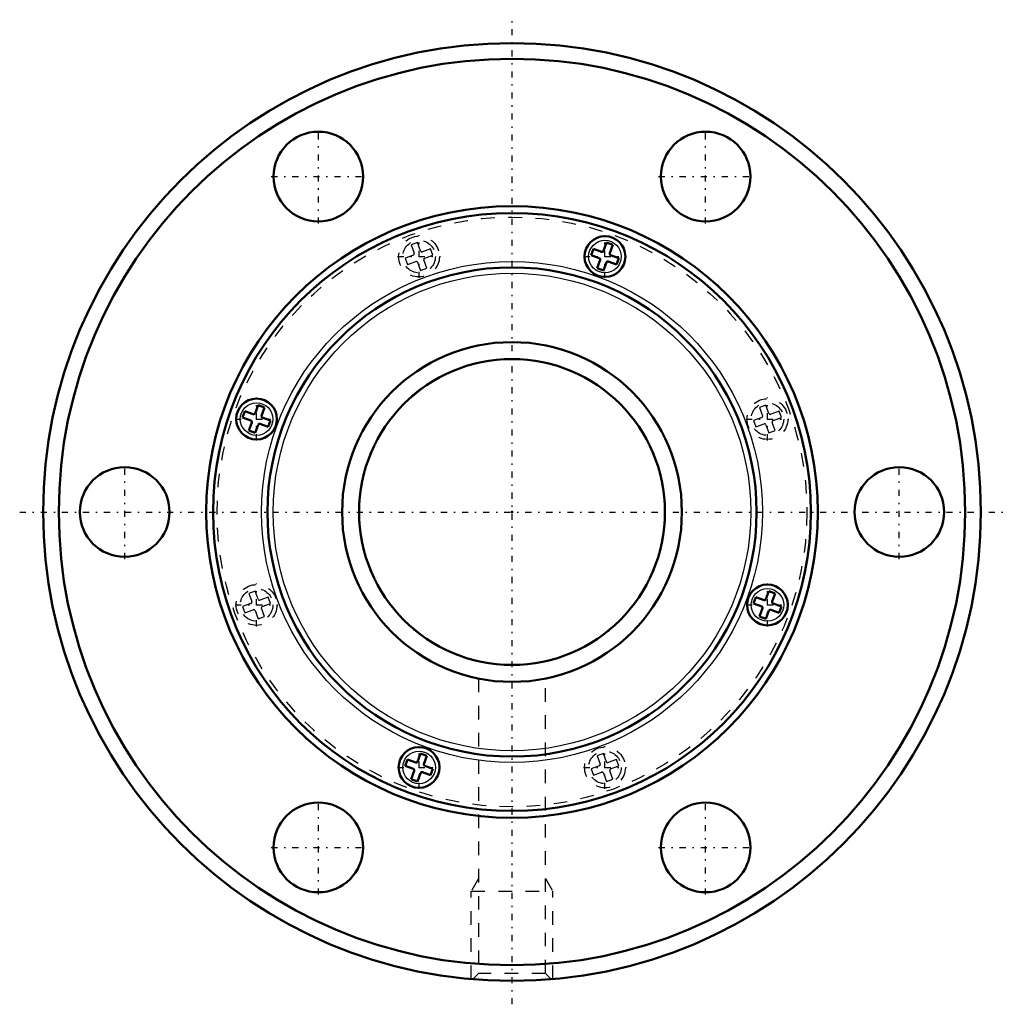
# Model space of a CAD drawing. Header units: millimetres. Extents: x -36.2 to 36.2, y -36.2 to 36.2.
import ezdxf

# ---------------------------------------------------------------- set-up
doc = ezdxf.new("R2010")
doc.units = ezdxf.units.MM
doc.linetypes.add('Center', pattern=[1.5, 0.45, -0.5, 0.05, -0.5])
doc.linetypes.add('Dashed', pattern=[2, 1, -1])
for name, color, linetype, lineweight in [('2d ConnectionPoints', 7, 'Continuous', 50), ('AM_0', 7, 'Continuous', 50), ('AM_4', 3, 'Continuous', 25), ('AM_5', 3, 'Continuous', 25), ('AM_7', 7, 'Center', 25), ('AM_9', 6, 'Dashed', 25)]:
    doc.layers.add(name, color=color, linetype=linetype, lineweight=lineweight)

# ---------------------------------------------------------------- blocks, each defined once
blk = doc.blocks.new('1_CNF2550_6ZZ_Nut_0_in_CNF2550_6ZZ_139LC7T_000_rev_2')
at = {"layer": 'AM_0'}
for p, q in [((6.947, 19.819), (6.725, 19.208)), ((6.947, 19.819), (7.417, 19.648)), ((7.195, 19.037), (7.417, 19.648)), ((5.986, 19.371), (5.815, 18.901)), ((5.815, 18.901), (6.426, 18.679)), ((6.597, 19.148), (5.986, 19.371)), ((7.866, 18.687), (7.255, 18.909)), ((6.486, 18.55), (6.263, 17.94)), ((6.733, 17.769), (6.956, 18.379)), ((7.084, 18.439), (7.695, 18.217)), ((7.695, 18.217), (7.866, 18.687)), ((6.263, 17.94), (6.733, 17.769)), ((-19.648, 7.417), (-19.819, 6.947)), ((-19.037, 7.195), (-19.648, 7.417)), ((-18.687, 7.866), (-18.909, 7.255)), ((-18.687, 7.866), (-18.217, 7.695)), ((-18.439, 7.084), (-18.217, 7.695)), ((-19.819, 6.947), (-19.208, 6.725)), ((-19.148, 6.597), (-19.371, 5.986)), ((-17.769, 6.733), (-18.379, 6.956)), ((-17.94, 6.263), (-17.769, 6.733)), ((-19.371, 5.986), (-18.901, 5.815)), ((-18.901, 5.815), (-18.679, 6.426)), ((-18.55, 6.486), (-17.94, 6.263)), ((17.94, -6.263), (17.769, -6.733)), ((18.55, -6.486), (17.94, -6.263)), ((18.901, -5.815), (18.679, -6.426)), ((18.901, -5.815), (19.371, -5.986)), ((19.148, -6.597), (19.371, -5.986)), ((17.769, -6.733), (18.379, -6.956)), ((18.439, -7.084), (18.217, -7.695)), ((19.037, -7.195), (19.648, -7.417)), ((19.819, -6.947), (19.208, -6.725)), ((19.648, -7.417), (19.819, -6.947)), ((18.217, -7.695), (18.687, -7.866)), ((18.687, -7.866), (18.909, -7.255)), ((-6.733, -17.769), (-6.956, -18.379)), ((-6.733, -17.769), (-6.263, -17.94)), ((-6.486, -18.55), (-6.263, -17.94)), ((-7.695, -18.217), (-7.866, -18.687)), ((-7.866, -18.687), (-7.255, -18.909)), ((-7.084, -18.439), (-7.695, -18.217)), ((-5.815, -18.901), (-6.426, -18.679)), ((-7.195, -19.037), (-7.417, -19.648)), ((-6.947, -19.819), (-6.725, -19.208)), ((-6.597, -19.148), (-5.986, -19.371)), ((-5.986, -19.371), (-5.815, -18.901)), ((-7.417, -19.648), (-6.947, -19.819))]:
    blk.add_line(p, q, dxfattribs=at)
for centre, radius in [((0, 0), 34.5), ((0, 0), 33.35), ((-14.25, 24.682), 3.3), ((14.25, 24.682), 3.3), ((0, 0), 22.5), ((0, 0), 22), ((6.84, 18.794), 1.5), ((0, 0), 18), ((-18.794, 6.84), 1.5), ((-28.5, 0), 3.3), ((28.5, 0), 3.3), ((18.794, -6.84), 1.5), ((-6.84, -18.794), 1.5), ((-14.25, -24.682), 3.3), ((14.25, -24.682), 3.3)]:
    blk.add_circle(centre, radius, dxfattribs=at)
for centre, start, end in [((6.631, 19.242), 250, 340), ((7.289, 19.003), 160, 250), ((6.392, 18.585), 340, 70), ((7.05, 18.345), 70, 160), ((-19.003, 7.289), 250, 340), ((-19.242, 6.631), 340, 70), ((-18.345, 7.05), 160, 250), ((-18.585, 6.392), 70, 160), ((18.585, -6.392), 250, 340), ((18.345, -7.05), 340, 70), ((19.003, -7.289), 70, 160), ((19.242, -6.631), 160, 250), ((-7.05, -18.345), 250, 340), ((-6.392, -18.585), 160, 250), ((-7.289, -19.003), 340, 70), ((-6.631, -19.242), 70, 160)]:
    blk.add_arc(centre, 0.1, start, end, dxfattribs=at)
at = {"layer": 'AM_4'}
for centre, radius in [((6.84, 18.794), 1.2), ((0, 0), 18.43), ((0, 0), 17.57), ((-18.794, 6.84), 1.2), ((18.794, -6.84), 1.2), ((-6.84, -18.794), 1.2)]:
    blk.add_circle(centre, radius, dxfattribs=at)
at = {"layer": 'AM_5', "linetype": 'Dashed'}
for p, q in [((-2.458, -26.962), (-3, -27.9)), ((2.459, -26.962), (3, -27.9)), ((-3, -34.369), (-3, -27.9)), ((-3, -27.9), (3, -27.9)), ((3, -34.369), (3, -27.9))]:
    blk.add_line(p, q, dxfattribs=at)
at = {"layer": 'AM_7'}
for p, q in [((0, -36.225), (0, 36.225)), ((-14.25, 21.217), (-14.25, 28.147)), ((14.25, 21.217), (14.25, 28.147)), ((-17.715, 24.682), (-10.785, 24.682)), ((10.785, 24.682), (17.715, 24.682)), ((-6.84, 17.219), (-6.84, 20.369)), ((6.84, 17.219), (6.84, 20.369)), ((-8.415, 18.794), (-5.265, 18.794)), ((5.265, 18.794), (8.415, 18.794)), ((-18.794, 5.265), (-18.794, 8.415)), ((18.794, 5.265), (18.794, 8.415)), ((-20.369, 6.84), (-17.219, 6.84)), ((17.219, 6.84), (20.369, 6.84)), ((-28.5, -3.465), (-28.5, 3.465)), ((28.5, -3.465), (28.5, 3.465)), ((-36.225, 0), (36.225, 0)), ((-18.794, -8.415), (-18.794, -5.265)), ((18.794, -8.415), (18.794, -5.265)), ((-20.369, -6.84), (-17.219, -6.84)), ((17.219, -6.84), (20.369, -6.84)), ((-6.84, -20.369), (-6.84, -17.219)), ((6.84, -20.369), (6.84, -17.219)), ((-8.415, -18.794), (-5.265, -18.794)), ((5.265, -18.794), (8.415, -18.794)), ((-14.25, -28.147), (-14.25, -21.217)), ((14.25, -28.147), (14.25, -21.217)), ((-17.715, -24.682), (-10.785, -24.682)), ((10.785, -24.682), (17.715, -24.682))]:
    blk.add_line(p, q, dxfattribs=at)
at = {"layer": 'AM_9'}
for p, q in [((-6.947, 19.819), (-7.417, 19.648)), ((-7.417, 19.648), (-7.195, 19.037)), ((-6.725, 19.208), (-6.947, 19.819)), ((-7.255, 18.909), (-7.866, 18.687)), ((-5.986, 19.371), (-6.597, 19.148)), ((-6.426, 18.679), (-5.815, 18.901)), ((-5.815, 18.901), (-5.986, 19.371)), ((-7.866, 18.687), (-7.695, 18.217)), ((-7.695, 18.217), (-7.084, 18.439)), ((-6.956, 18.379), (-6.733, 17.769)), ((-6.263, 17.94), (-6.486, 18.55)), ((-6.733, 17.769), (-6.263, 17.94)), ((18.687, 7.866), (18.217, 7.695)), ((18.217, 7.695), (18.439, 7.084)), ((18.909, 7.255), (18.687, 7.866)), ((19.648, 7.417), (19.037, 7.195)), ((19.819, 6.947), (19.648, 7.417)), ((18.379, 6.956), (17.769, 6.733)), ((17.769, 6.733), (17.94, 6.263)), ((19.371, 5.986), (19.148, 6.597)), ((19.208, 6.725), (19.819, 6.947)), ((17.94, 6.263), (18.55, 6.486)), ((18.679, 6.426), (18.901, 5.815)), ((18.901, 5.815), (19.371, 5.986)), ((-18.901, -5.815), (-19.371, -5.986)), ((-19.371, -5.986), (-19.148, -6.597)), ((-18.679, -6.426), (-18.901, -5.815)), ((-17.94, -6.263), (-18.55, -6.486)), ((-17.769, -6.733), (-17.94, -6.263)), ((-19.208, -6.725), (-19.819, -6.947)), ((-19.819, -6.947), (-19.648, -7.417)), ((-19.648, -7.417), (-19.037, -7.195)), ((-18.217, -7.695), (-18.439, -7.084)), ((-18.379, -6.956), (-17.769, -6.733)), ((-18.909, -7.255), (-18.687, -7.866)), ((-18.687, -7.866), (-18.217, -7.695)), ((-2.458, -12.257), (-2.458, -33.958)), ((2.459, -33.958), (2.459, -12.256)), ((6.733, -17.769), (6.263, -17.94)), ((6.263, -17.94), (6.486, -18.55)), ((6.956, -18.379), (6.733, -17.769)), ((6.426, -18.679), (5.815, -18.901)), ((7.695, -18.217), (7.084, -18.439)), ((7.255, -18.909), (7.866, -18.687)), ((7.866, -18.687), (7.695, -18.217)), ((5.815, -18.901), (5.986, -19.371)), ((5.986, -19.371), (6.597, -19.148)), ((6.725, -19.208), (6.947, -19.819)), ((7.417, -19.648), (7.195, -19.037)), ((6.947, -19.819), (7.417, -19.648)), ((-2.458, -33.958), (-2.875, -34.375)), ((2.459, -33.958), (-2.458, -33.958)), ((2.876, -34.376), (2.459, -33.958))]:
    blk.add_line(p, q, dxfattribs=at)
for centre, radius in [((0, 0), 21.7), ((-6.84, 18.794), 1.5), ((-6.84, 18.794), 1.2), ((18.794, 6.84), 1.5), ((18.794, 6.84), 1.2), ((-18.794, -6.84), 1.5), ((-18.794, -6.84), 1.2), ((6.84, -18.794), 1.5), ((6.84, -18.794), 1.2)]:
    blk.add_circle(centre, radius, dxfattribs=at)
for centre, start, end in [((-7.289, 19.003), 290, 20), ((-6.631, 19.242), 200, 290), ((-7.05, 18.345), 20, 110), ((-6.392, 18.585), 110, 200), ((19.003, 7.289), 200, 290), ((18.345, 7.05), 290, 20), ((19.242, 6.631), 110, 200), ((18.585, 6.392), 20, 110), ((-18.585, -6.392), 200, 290), ((-19.242, -6.631), 290, 20), ((-19.003, -7.289), 20, 110), ((-18.345, -7.05), 110, 200), ((6.392, -18.585), 290, 20), ((7.05, -18.345), 200, 290), ((6.631, -19.242), 20, 110), ((7.289, -19.003), 110, 200)]:
    blk.add_arc(centre, 0.1, start, end, dxfattribs=at)
blk = doc.blocks.new('2_CNF2550_60ZZ0_Shaft_0_in_CNF2550_6ZZ_139LC7T_000_rev_2')
at = {"layer": 'AM_0'}
for radius in [12.5, 11.25]:
    blk.add_circle((0, 0), radius, dxfattribs=at)
at = {"layer": 'AM_5', "linetype": 'Dashed'}
blk.add_arc((0, 0), 11.273, 75, 15, dxfattribs=at)

msp = doc.modelspace()

# ---------------------------------------------------------------- linework, layer by layer
at = {"layer": '2d ConnectionPoints'}
msp.add_point((0, 0), dxfattribs=at)

# ---------------------------------------------------------------- block references
for name in ['1_CNF2550_6ZZ_Nut_0_in_CNF2550_6ZZ_139LC7T_000_rev_2', '2_CNF2550_60ZZ0_Shaft_0_in_CNF2550_6ZZ_139LC7T_000_rev_2']:
    msp.add_blockref(name, (0, 0))

doc.saveas('drawing.dxf')
